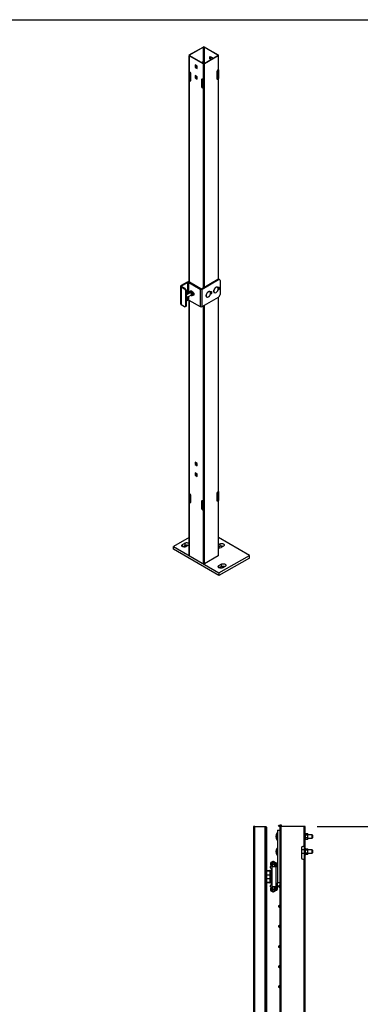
# Model space of a CAD drawing. Header units: inches. Extents: x 0.2 to 10.8, y 0.2 to 8.2.
# Tile 19 of 49: x 6.6 to 8, y 4.2 to 8.2. Entities that reach past the tile are written whole.
import ezdxf

# ---------------------------------------------------------------- set-up
doc = ezdxf.new("R2010")
doc.units = ezdxf.units.IN
doc.header["$MEASUREMENT"] = 0
doc.layers.add('DIMENSIONS', color=140, linetype='Continuous', lineweight=25)
doc.layers.add('TEXT', color=140, linetype='Continuous', lineweight=25)
doc.styles.add('SLDTEXTSTYLE0', font='TXT', dxfattribs={"width": 0.7})
doc.dimstyles.new('SLDDIMSTYLE1', dxfattribs={"dimtxt": 0.084961, "dimasz": 0.13, "dimexe": 0, "dimexo": 0.0625, "dimgap": 0.02124, "dimtad": 0, "dimtih": 1, "dimtoh": 1, "dimlfac": 24, "dimrnd": 1e-09, "dimzin": 12, "dimdsep": 46, "dimtxsty": 'SLDTEXTSTYLE0', "dimsah": 1, "dimcen": 0.09, "dimadec": 0, "dimazin": 3, "dimtfac": 1, "dimtofl": 0, "dimtmove": 0, "dimatfit": 3, "dimfxl": 0, "dimfrac": 2, "dimtolj": 1, "dimtzin": 12, "dimarcsym": 0})

# ---------------------------------------------------------------- blocks, each defined once
blk = doc.blocks.new('_D_7')
at = {"layer": 'DIMENSIONS'}
for p, q in [((7.8337, 4.9034), (8.4065, 4.9034)), ((8.2815, 4.9034), (8.2815, 3.6195)), ((8.0846, 3.4654), (8.0561, 3.4654)), ((8.0561, 3.4654), (8.0561, 3.3304)), ((8.4784, 3.4654), (8.507, 3.4654)), ((8.507, 3.4654), (8.507, 3.3304)), ((8.0561, 3.3304), (8.0846, 3.3304)), ((8.2815, 1.9399), (8.2815, 3.3114)), ((8.507, 3.3304), (8.4784, 3.3304)), ((7.9378, 1.9399), (8.4065, 1.9399))]:
    blk.add_line(p, q, dxfattribs=at)
for points in [[(8.2815, 4.9034), (8.2615, 4.7734), (8.3015, 4.7734)], [(8.2815, 1.9399), (8.3015, 2.0699), (8.2615, 2.0699)]]:
    blk.add_solid(points, dxfattribs=at)
at = {"layer": 'DIMENSIONS', "char_height": 0.08333, "attachment_point": 1, "style": 'SLDTEXTSTYLE0'}
for s, insert in [('71.13', (8.12, 3.5919)), ('1806.6', (8.0846, 3.4378))]:
    blk.add_mtext(s, dxfattribs=dict(at, insert=insert))

msp = doc.modelspace()

# ---------------------------------------------------------------- linework, layer by layer
for p, q in [((7.30318, 8.1037), (7.36026, 8.13665)), ((7.36172, 8.13581), (7.30465, 8.10286)), ((7.36172, 8.07748), (7.36172, 8.13581)), ((7.42193, 8.10286), (7.36485, 8.13581)), ((7.36485, 8.13581), (7.36485, 8.0681)), ((7.36632, 8.13665), (7.42339, 8.1037)), ((7.30193, 8.10195), (7.30193, 7.16219)), ((7.36026, 8.06726), (7.30318, 8.1002)), ((7.30318, 8.03459), (7.30318, 8.1002)), ((7.30465, 8.10286), (7.30465, 8.10105)), ((7.30465, 8.10105), (7.36172, 8.0681)), ((7.36485, 8.0681), (7.42193, 8.10105)), ((7.42339, 8.1002), (7.36632, 8.06726)), ((7.38905, 8.09769), (7.39773, 8.09268)), ((7.38905, 8.08766), (7.38905, 8.09769)), ((7.39052, 8.08851), (7.38905, 8.08766)), ((7.39389, 8.08487), (7.38905, 8.08766)), ((7.39052, 8.09684), (7.39052, 8.08851)), ((7.39052, 8.08851), (7.39536, 8.08571)), ((7.39773, 8.09268), (7.39773, 8.08708)), ((7.42193, 8.10105), (7.42193, 8.10286)), ((7.42339, 8.1002), (7.42339, 8.04188)), ((7.42465, 7.17425), (7.42465, 8.10195)), ((7.33606, 8.05707), (7.32738, 8.06209)), ((7.32738, 8.06209), (7.32738, 8.05206)), ((7.32738, 8.05206), (7.32885, 8.05291)), ((7.32738, 8.05206), (7.33606, 8.04705)), ((7.32885, 8.06124), (7.32885, 8.05291)), ((7.32885, 8.05291), (7.33606, 8.04874)), ((7.33606, 8.04705), (7.33606, 8.05707)), ((7.35894, 8.07588), (7.36172, 8.07748)), ((7.36026, 8.06726), (7.36026, 8.00164)), ((7.36081, 8.06863), (7.36081, 8.07695)), ((7.36231, 8.06786), (7.36231, 8.07772)), ((7.36632, 7.14136), (7.36632, 8.06726)), ((7.30272, 7.99845), (7.30272, 8.03491)), ((7.30596, 8.03299), (7.30318, 8.03459)), ((7.30423, 7.99932), (7.30423, 8.03399)), ((7.30465, 8.03374), (7.30465, 7.99898)), ((7.30925, 7.99843), (7.30925, 8.0273)), ((7.33606, 8.01333), (7.32738, 8.01834)), ((7.32738, 8.01834), (7.32738, 8.00832)), ((7.32738, 8.00832), (7.32885, 8.00916)), ((7.32738, 8.00832), (7.33606, 8.00331)), ((7.32885, 8.0175), (7.32885, 8.00916)), ((7.32885, 8.00916), (7.33606, 8.005)), ((7.33606, 8.00331), (7.33606, 8.01333)), ((7.41733, 8.03459), (7.41733, 8.00572)), ((7.41915, 8.00467), (7.42193, 8.00627)), ((7.42339, 8.04188), (7.42061, 8.04028)), ((7.42061, 8.00382), (7.42339, 8.00543)), ((7.42193, 8.00627), (7.42193, 8.04103)), ((7.42235, 8.04128), (7.42235, 8.00661)), ((7.42386, 8.00574), (7.42235, 8.00661)), ((7.42339, 8.00543), (7.42339, 7.17407)), ((7.42386, 8.0422), (7.42386, 8.00574)), ((7.30272, 7.99845), (7.30423, 7.99932)), ((7.30318, 7.99814), (7.30596, 7.99653)), ((7.30318, 7.16167), (7.30318, 7.99814)), ((7.30465, 7.99898), (7.30743, 7.99738)), ((7.30596, 7.99653), (7.30743, 7.99738)), ((7.35566, 8.00219), (7.3542, 8.00135)), ((7.3542, 8.00135), (7.3542, 7.97248)), ((7.3542, 7.97248), (7.35566, 7.97332)), ((7.35566, 8.00219), (7.35566, 7.97332)), ((7.36026, 8.00164), (7.35748, 8.00325)), ((7.35894, 7.96764), (7.35748, 7.96679)), ((7.35748, 7.96679), (7.36026, 7.96519)), ((7.35894, 7.96764), (7.36081, 7.96656)), ((7.36026, 7.96519), (7.36026, 7.13786)), ((7.36081, 8.00137), (7.36081, 7.96492)), ((7.42061, 8.00382), (7.41915, 8.00467)), ((7.29395, 7.16154), (7.2687, 7.14696)), ((7.27122, 7.1455), (7.29648, 7.16008)), ((7.29648, 7.1111), (7.29648, 7.16008)), ((7.3009, 7.16008), (7.34825, 7.13275)), ((7.3009, 7.11365), (7.3009, 7.16008)), ((7.35077, 7.1342), (7.30342, 7.16154)), ((7.35393, 7.1342), (7.4218, 7.17339)), ((7.35645, 7.13275), (7.42432, 7.17193)), ((7.4218, 7.17339), (7.42432, 7.17193)), ((7.42879, 7.17237), (7.42626, 7.17383)), ((7.43064, 7.16828), (7.43064, 7.10996)), ((7.26674, 7.14423), (7.26674, 7.07132)), ((7.2687, 7.14149), (7.2829, 7.13329)), ((7.2687, 7.14149), (7.2687, 7.06859)), ((7.27122, 7.14295), (7.27122, 7.1455)), ((7.28543, 7.13475), (7.27122, 7.14295)), ((7.2829, 7.13329), (7.28543, 7.13475)), ((7.28922, 7.12236), (7.29174, 7.12382)), ((7.28922, 7.06403), (7.28922, 7.12236)), ((7.29174, 7.06549), (7.29174, 7.12382)), ((7.30695, 7.11715), (7.29174, 7.10836)), ((7.29244, 7.09738), (7.31188, 7.10861)), ((7.30415, 7.1166), (7.30449, 7.11572)), ((7.30552, 7.1198), (7.30433, 7.11811)), ((7.30667, 7.12143), (7.3055, 7.11977)), ((7.30787, 7.12315), (7.30668, 7.12146)), ((7.30716, 7.11725), (7.30696, 7.11713)), ((7.30752, 7.11776), (7.30716, 7.11725)), ((7.30752, 7.11776), (7.30825, 7.11734)), ((7.31082, 7.12519), (7.3088, 7.12402)), ((7.31128, 7.12259), (7.3088, 7.12402)), ((7.30981, 7.10741), (7.31148, 7.10645)), ((7.31059, 7.11599), (7.31131, 7.11557)), ((7.31082, 7.12519), (7.31811, 7.12098)), ((7.31131, 7.10799), (7.31106, 7.10814)), ((7.31131, 7.11557), (7.31168, 7.11464)), ((7.31131, 7.10799), (7.31166, 7.10848)), ((7.31321, 7.11069), (7.31285, 7.11162)), ((7.31321, 7.11069), (7.31285, 7.11017)), ((7.31609, 7.11981), (7.31362, 7.12124)), ((7.31609, 7.11981), (7.31811, 7.12098)), ((7.31733, 7.11662), (7.31609, 7.11981)), ((7.31609, 7.10523), (7.31733, 7.10699)), ((7.31811, 7.12098), (7.32176, 7.11158)), ((7.32176, 7.11158), (7.31811, 7.1064)), ((7.31974, 7.11042), (7.3185, 7.11361)), ((7.3185, 7.10866), (7.31974, 7.11042)), ((7.32176, 7.11158), (7.31974, 7.11042)), ((7.32078, 7.11579), (7.31994, 7.11628)), ((7.31994, 7.10899), (7.32078, 7.1085)), ((7.32331, 7.10996), (7.32078, 7.1085)), ((7.3214, 7.11107), (7.32331, 7.10996)), ((7.32147, 7.11117), (7.32241, 7.11132)), ((7.32197, 7.11438), (7.32195, 7.11486)), ((7.32197, 7.11438), (7.32201, 7.11475)), ((7.32364, 7.11204), (7.32241, 7.11132)), ((7.32331, 7.10996), (7.32389, 7.10969)), ((7.34825, 7.13275), (7.34825, 7.05984)), ((7.35645, 7.05984), (7.35645, 7.13275)), ((7.38942, 7.12079), (7.39118, 7.12181)), ((7.39118, 7.11087), (7.39052, 7.11049)), ((7.39073, 7.11113), (7.39118, 7.11087)), ((7.42099, 7.13902), (7.42275, 7.14003)), ((7.42193, 7.13783), (7.42193, 7.13956)), ((7.42275, 7.1291), (7.42209, 7.12872)), ((7.42229, 7.12936), (7.42275, 7.1291)), ((7.42235, 7.1398), (7.42235, 7.13694)), ((7.42386, 7.14052), (7.42386, 7.13462)), ((7.42465, 7.13664), (7.42465, 7.14052)), ((7.2687, 7.06859), (7.2829, 7.06039)), ((7.29174, 7.08444), (7.29648, 7.08718)), ((7.29648, 7.08718), (7.29648, 7.09972)), ((7.3009, 7.08718), (7.3009, 7.10227)), ((7.3009, 7.08718), (7.34825, 7.05984)), ((7.30193, 7.08658), (7.30193, 6.02779)), ((7.30318, 6.28486), (7.30318, 7.08586)), ((7.31148, 7.10645), (7.31344, 7.10532)), ((7.31811, 7.1064), (7.31609, 7.10523)), ((7.35645, 7.05984), (7.42432, 7.09902)), ((7.42339, 7.09848), (7.42339, 6.29215)), ((7.42465, 6.02779), (7.42465, 7.09922)), ((7.28737, 7.05995), (7.28989, 7.0614)), ((7.29174, 7.06549), (7.28922, 7.06403)), ((7.36026, 7.06204), (7.36026, 6.25191)), ((7.36632, 5.9931), (7.36632, 7.06554)), ((7.33606, 6.40941), (7.32738, 6.41442)), ((7.32738, 6.41442), (7.32738, 6.4044)), ((7.32885, 6.41358), (7.32885, 6.40524)), ((7.32738, 6.4044), (7.32885, 6.40524)), ((7.32738, 6.4044), (7.33606, 6.39939)), ((7.32885, 6.40524), (7.33606, 6.40108)), ((7.33606, 6.39939), (7.33606, 6.40941)), ((7.33606, 6.36567), (7.32738, 6.37068)), ((7.32738, 6.37068), (7.32738, 6.36066)), ((7.32738, 6.36066), (7.32885, 6.3615)), ((7.32738, 6.36066), (7.33606, 6.35564)), ((7.32885, 6.36983), (7.32885, 6.3615)), ((7.32885, 6.3615), (7.33606, 6.35734)), ((7.33606, 6.35564), (7.33606, 6.36567)), ((7.42339, 6.29215), (7.42061, 6.29055)), ((7.42193, 6.25654), (7.42193, 6.2913)), ((7.42235, 6.29155), (7.42235, 6.25688)), ((7.42386, 6.29247), (7.42386, 6.25601)), ((7.30272, 6.24872), (7.30272, 6.28518)), ((7.30272, 6.24872), (7.30423, 6.24959)), ((7.30596, 6.28326), (7.30318, 6.28486)), ((7.30423, 6.24959), (7.30423, 6.28426)), ((7.30465, 6.28401), (7.30465, 6.24925)), ((7.30465, 6.24925), (7.30743, 6.24765)), ((7.30925, 6.2487), (7.30925, 6.27757)), ((7.35566, 6.25246), (7.3542, 6.25162)), ((7.3542, 6.25162), (7.3542, 6.22275)), ((7.35566, 6.25246), (7.35566, 6.22359)), ((7.36026, 6.25191), (7.35748, 6.25351)), ((7.36081, 6.25164), (7.36081, 6.21519)), ((7.41733, 6.28486), (7.41733, 6.25599)), ((7.41915, 6.25494), (7.42193, 6.25654)), ((7.42061, 6.25409), (7.41915, 6.25494)), ((7.42061, 6.25409), (7.42339, 6.2557)), ((7.42386, 6.25601), (7.42235, 6.25688)), ((7.42339, 6.2557), (7.42339, 6.02604)), ((7.30318, 6.02604), (7.30318, 6.24841)), ((7.30318, 6.24841), (7.30596, 6.2468)), ((7.30596, 6.2468), (7.30743, 6.24765)), ((7.3542, 6.22275), (7.35566, 6.22359)), ((7.35894, 6.21791), (7.35748, 6.21706)), ((7.35748, 6.21706), (7.36026, 6.21546)), ((7.35894, 6.21791), (7.36081, 6.21683)), ((7.36026, 6.21546), (7.36026, 5.9931)), ((7.30193, 6.10171), (7.23702, 6.06424)), ((7.55269, 6.02779), (7.42465, 6.10171)), ((7.23702, 6.06424), (7.42642, 5.9549)), ((7.23702, 6.05331), (7.23702, 6.06424)), ((7.42642, 5.94396), (7.23702, 6.05331)), ((7.2749, 6.07335), (7.28437, 6.07882)), ((7.2749, 6.06424), (7.2749, 6.07335)), ((7.28437, 6.06788), (7.27664, 6.06342)), ((7.28437, 6.07882), (7.28437, 6.06788)), ((7.30015, 6.06971), (7.29068, 6.06424)), ((7.42465, 6.07233), (7.42958, 6.07518)), ((7.42958, 6.06424), (7.42465, 6.06139)), ((7.42958, 6.07518), (7.42958, 6.06424)), ((7.44536, 6.06606), (7.43589, 6.0606)), ((7.36026, 5.9931), (7.30318, 6.02604)), ((7.42339, 6.02604), (7.36632, 5.9931)), ((7.42642, 5.9549), (7.55269, 6.02779)), ((7.55269, 6.01686), (7.42642, 5.94396)), ((7.55269, 6.01686), (7.55269, 6.02779)), ((7.42642, 5.98588), (7.43589, 5.99135)), ((7.42642, 5.97677), (7.42642, 5.98588)), ((7.43589, 5.98041), (7.42816, 5.97595)), ((7.43589, 5.99135), (7.43589, 5.98041)), ((7.45168, 5.98224), (7.44221, 5.97677)), ((7.42642, 5.9549), (7.42642, 5.94396)), ((7.57034, 4.90341), (7.57034, 2.15341)), ((7.57555, 4.90341), (7.57034, 4.90341)), ((7.57555, 2.15341), (7.57555, 4.90341)), ((7.57555, 4.90341), (7.61721, 4.90341)), ((7.61721, 4.90341), (7.61721, 2.15341)), ((7.61721, 4.90341), (7.62242, 4.90341)), ((7.62242, 2.15341), (7.62242, 4.90341)), ((7.6795, 4.90341), (7.6795, 4.80966)), ((7.6845, 4.90341), (7.6795, 4.90341)), ((7.67987, 4.90927), (7.67987, 4.90341)), ((7.68654, 4.90927), (7.67987, 4.90927)), ((7.6845, 1.93986), (7.6845, 4.90341)), ((7.77867, 4.90341), (7.6845, 4.90341)), ((7.68654, 4.90341), (7.68654, 4.90927)), ((7.77867, 4.90341), (7.77867, 4.82007)), ((7.78367, 4.90341), (7.77867, 4.90341)), ((7.78367, 1.93986), (7.78367, 4.90341)), ((7.62242, 4.90041), (7.62542, 4.90041)), ((7.62542, 2.15561), (7.62542, 4.90041)), ((7.66783, 4.8765), (7.66783, 4.84698)), ((7.66908, 4.88778), (7.6795, 4.88778)), ((7.66908, 4.88778), (7.66908, 4.66903)), ((7.78533, 4.87606), (7.78367, 4.87606)), ((7.78533, 4.86174), (7.78533, 4.87606)), ((7.78533, 4.87377), (7.79445, 4.87377)), ((7.79445, 4.86775), (7.78533, 4.86775)), ((7.78533, 4.84742), (7.78533, 4.86174)), ((7.79539, 4.87216), (7.79445, 4.87377)), ((7.79539, 4.87076), (7.79539, 4.87216)), ((7.79539, 4.86174), (7.79539, 4.87076)), ((7.81367, 4.86833), (7.79539, 4.86833)), ((7.79539, 4.85272), (7.79539, 4.86174)), ((7.81492, 4.86708), (7.81367, 4.86833)), ((7.81367, 4.85515), (7.81367, 4.86833)), ((7.81492, 4.86708), (7.81492, 4.8564)), ((7.77867, 4.82007), (7.77408, 4.82007)), ((7.77867, 4.82007), (7.7795, 4.82007)), ((7.7795, 4.82007), (7.7795, 4.76799)), ((7.78367, 4.84742), (7.78533, 4.84742)), ((7.79445, 4.85573), (7.78533, 4.85573)), ((7.79445, 4.84971), (7.78533, 4.84971)), ((7.79445, 4.84971), (7.79539, 4.85132)), ((7.79539, 4.85515), (7.81367, 4.85515)), ((7.79539, 4.85132), (7.79539, 4.85272)), ((7.81367, 4.85515), (7.81492, 4.8564)), ((7.66783, 4.814), (7.66783, 4.78448)), ((7.6795, 4.80966), (7.67957, 4.80966)), ((7.6795, 4.80966), (7.6795, 4.80424)), ((7.6795, 4.80424), (7.6795, 4.76299)), ((7.67957, 4.80424), (7.6795, 4.80424)), ((7.67957, 4.80966), (7.67957, 4.75757)), ((7.76867, 4.81466), (7.76867, 4.77341)), ((7.7795, 4.80583), (7.76867, 4.80583)), ((7.76867, 4.79265), (7.7795, 4.79265)), ((7.78533, 4.81356), (7.78367, 4.81356)), ((7.78367, 4.78492), (7.78533, 4.78492)), ((7.78533, 4.79924), (7.78533, 4.81356)), ((7.78533, 4.81127), (7.79445, 4.81127)), ((7.79445, 4.80525), (7.78533, 4.80525)), ((7.78533, 4.78492), (7.78533, 4.79924)), ((7.79445, 4.79323), (7.78533, 4.79323)), ((7.79445, 4.78721), (7.78533, 4.78721)), ((7.79539, 4.80966), (7.79445, 4.81127)), ((7.79445, 4.78721), (7.79539, 4.78882)), ((7.79539, 4.80826), (7.79539, 4.80966)), ((7.79539, 4.79924), (7.79539, 4.80826)), ((7.81367, 4.80583), (7.79539, 4.80583)), ((7.79539, 4.79022), (7.79539, 4.79924)), ((7.79539, 4.79265), (7.81367, 4.79265)), ((7.79539, 4.78882), (7.79539, 4.79022)), ((7.81492, 4.80458), (7.81367, 4.80583)), ((7.81367, 4.79265), (7.81367, 4.80583)), ((7.81367, 4.79265), (7.81492, 4.7939)), ((7.81492, 4.80458), (7.81492, 4.7939)), ((7.64344, 4.74908), (7.63991, 4.75069)), ((7.64, 4.74847), (7.64, 4.74326)), ((7.64, 4.74847), (7.66342, 4.74847)), ((7.64, 4.74326), (7.64842, 4.74326)), ((7.64658, 4.75264), (7.64658, 4.75175)), ((7.65883, 4.74541), (7.64842, 4.74541)), ((7.64842, 4.73875), (7.64842, 4.74541)), ((7.64946, 4.74716), (7.65779, 4.74716)), ((7.65908, 4.74847), (7.65862, 4.74953)), ((7.65883, 4.74184), (7.65883, 4.74541)), ((7.65883, 4.74264), (7.65908, 4.74326)), ((7.65883, 4.74326), (7.66342, 4.74326)), ((7.6604, 4.75297), (7.6626, 4.75297)), ((7.6604, 4.74909), (7.6626, 4.74909)), ((7.66133, 4.73674), (7.66133, 4.73862)), ((7.66342, 4.74326), (7.66342, 4.74847)), ((7.66521, 4.73674), (7.66521, 4.74649)), ((7.6795, 4.76299), (7.6795, 4.75757)), ((7.6795, 4.76299), (7.67957, 4.76299)), ((7.6795, 4.75757), (7.6795, 3.55966)), ((7.67957, 4.75757), (7.6795, 4.75757)), ((7.77408, 4.76799), (7.77867, 4.76799)), ((7.7795, 4.76799), (7.77867, 4.76799)), ((7.77867, 4.76799), (7.77867, 3.57007)), ((7.62542, 4.72111), (7.63665, 4.72111)), ((7.63665, 4.71851), (7.62542, 4.71851)), ((7.63915, 4.70199), (7.62542, 4.70199)), ((7.63915, 4.67414), (7.63915, 4.71601)), ((7.64037, 4.73131), (7.64037, 4.73722)), ((7.64176, 4.67192), (7.64176, 4.71823)), ((7.6426, 4.72633), (7.6426, 4.72246)), ((7.6426, 4.72633), (7.64669, 4.72633)), ((7.6426, 4.72246), (7.64517, 4.72246)), ((7.64517, 4.72632), (7.64517, 4.66382)), ((7.64669, 4.72632), (7.64517, 4.72632)), ((7.64669, 4.73674), (7.6626, 4.73674)), ((7.64669, 4.65341), (7.64669, 4.73674)), ((7.6626, 4.73674), (7.6626, 4.65341)), ((7.6626, 4.73674), (7.66908, 4.73674)), ((7.62542, 4.68816), (7.63915, 4.68816)), ((7.62542, 4.67164), (7.63665, 4.67164)), ((7.63665, 4.66903), (7.62542, 4.66903)), ((7.64037, 4.65292), (7.64037, 4.65884)), ((7.6426, 4.66769), (7.6426, 4.66381)), ((7.64517, 4.66769), (7.6426, 4.66769)), ((7.64669, 4.66381), (7.6426, 4.66381)), ((7.64669, 4.66382), (7.64517, 4.66382)), ((7.6795, 4.66903), (7.66908, 4.66903)), ((7.66908, 4.65341), (7.66908, 4.66903)), ((7.63991, 4.63945), (7.64344, 4.64106)), ((7.64, 4.64689), (7.64, 4.64168)), ((7.64842, 4.64689), (7.64, 4.64689)), ((7.66342, 4.64168), (7.64, 4.64168)), ((7.64658, 4.63838), (7.64658, 4.6375)), ((7.6626, 4.65341), (7.64669, 4.65341)), ((7.64842, 4.64474), (7.64842, 4.6514)), ((7.64842, 4.64474), (7.65883, 4.64474)), ((7.64946, 4.64299), (7.65779, 4.64299)), ((7.6586, 4.64061), (7.65907, 4.64168)), ((7.65883, 4.64474), (7.65883, 4.64831)), ((7.65907, 4.64689), (7.65883, 4.64748)), ((7.66342, 4.64689), (7.65883, 4.64689)), ((7.6604, 4.64105), (7.6626, 4.64105)), ((7.6604, 4.63718), (7.6626, 4.63718)), ((7.66133, 4.65153), (7.66133, 4.65341)), ((7.66908, 4.65341), (7.6626, 4.65341)), ((7.66342, 4.64168), (7.66342, 4.64689)), ((7.66521, 4.64366), (7.66521, 4.65341)), ((7.66908, 4.64366), (7.66908, 4.65341))]:
    msp.add_line(p, q)
at = {"flags": 128}
for points in [[(7.30792, 7.12321), (7.30708, 7.12349), (7.30613, 7.1234), (7.30542, 7.12284), (7.30505, 7.12187), (7.30505, 7.1206), (7.30531, 7.1195)], [(7.30758, 7.12336), (7.30757, 7.12332), (7.30753, 7.12266)], [(7.32078, 7.1085), (7.32186, 7.1081), (7.32281, 7.10818), (7.32352, 7.10875), (7.32389, 7.10972), (7.32389, 7.11099), (7.32352, 7.11239), (7.32281, 7.11377), (7.32186, 7.11495), (7.32078, 7.11579)], [(7.37588, 7.0995), (7.37528, 7.09996), (7.37432, 7.10118), (7.3737, 7.10278), (7.37342, 7.10469), (7.37351, 7.10683), (7.37397, 7.10912), (7.37476, 7.11145), (7.37587, 7.11375), (7.37725, 7.1159), (7.37883, 7.11783), (7.38056, 7.11945), (7.38236, 7.1207)], [(7.39118, 7.12181), (7.39251, 7.12236), (7.39374, 7.12242), (7.39476, 7.12199), (7.39549, 7.1211), (7.39587, 7.11982), (7.39587, 7.11827), (7.39549, 7.11655), (7.39476, 7.11483), (7.39374, 7.11322), (7.39251, 7.11186), (7.39118, 7.11087)], [(7.40745, 7.11773), (7.40685, 7.11819), (7.40589, 7.11941), (7.40526, 7.121), (7.40499, 7.12291), (7.40508, 7.12505), (7.40553, 7.12734), (7.40633, 7.12968), (7.40744, 7.13197), (7.40881, 7.13412), (7.4104, 7.13605), (7.41212, 7.13767), (7.41392, 7.13893)], [(7.42275, 7.14003), (7.42408, 7.14058), (7.42531, 7.14064), (7.42632, 7.14021), (7.42705, 7.13932), (7.42743, 7.13805), (7.42743, 7.13649), (7.42705, 7.13478), (7.42632, 7.13305), (7.42531, 7.13144), (7.42408, 7.13009), (7.42275, 7.1291)], [(7.29174, 7.1041), (7.29211, 7.10359), (7.29289, 7.10217), (7.29335, 7.10069), (7.29345, 7.09931), (7.29317, 7.09819), (7.29254, 7.09745), (7.29244, 7.09739)], [(7.29068, 6.06424), (7.28873, 6.06334), (7.28648, 6.06272), (7.28404, 6.06239), (7.28154, 6.06239), (7.27911, 6.06272), (7.27685, 6.06334), (7.2749, 6.06424), (7.27334, 6.06537), (7.27226, 6.06667), (7.2717, 6.06808), (7.2717, 6.06952), (7.27226, 6.07092), (7.27334, 6.07222), (7.2749, 6.07335)], [(7.28437, 6.07882), (7.28632, 6.07972), (7.28858, 6.08035), (7.29101, 6.08067), (7.29351, 6.08067), (7.29595, 6.08035), (7.2982, 6.07972), (7.30015, 6.07882), (7.30171, 6.07769), (7.30193, 6.07748)], [(7.30193, 6.07104), (7.30171, 6.07084), (7.30015, 6.06971)], [(7.42958, 6.07518), (7.43153, 6.07607), (7.43379, 6.0767), (7.43622, 6.07702), (7.43872, 6.07702), (7.44116, 6.0767), (7.44341, 6.07607), (7.44536, 6.07518), (7.44692, 6.07405), (7.44801, 6.07275), (7.44856, 6.07134), (7.44856, 6.0699), (7.44801, 6.06849), (7.44692, 6.06719), (7.44536, 6.06606)], [(7.44221, 5.97677), (7.44025, 5.97587), (7.438, 5.97524), (7.43556, 5.97492), (7.43307, 5.97492), (7.43063, 5.97524), (7.42838, 5.97587), (7.42642, 5.97677), (7.42486, 5.9779), (7.42378, 5.9792), (7.42322, 5.9806), (7.42322, 5.98205), (7.42378, 5.98345), (7.42486, 5.98475), (7.42642, 5.98588)], [(7.43589, 5.99135), (7.43785, 5.99225), (7.4401, 5.99287), (7.44254, 5.99319), (7.44503, 5.99319), (7.44747, 5.99287), (7.44972, 5.99225), (7.45168, 5.99135), (7.45324, 5.99022), (7.45432, 5.98892), (7.45488, 5.98751), (7.45488, 5.98607), (7.45432, 5.98466), (7.45324, 5.98336), (7.45168, 5.98224)], [(7.64669, 4.72853), (7.64585, 4.72722), (7.6455, 4.72633)], [(7.6455, 4.66381), (7.64585, 4.66293), (7.64669, 4.66161)]]:
    msp.add_lwpolyline(points, dxfattribs=at)
msp.add_circle((7.67654, 4.90593), 0.00333)
for centre, radius, start, end in [((7.36329, 8.1308), 0.00659, 62.60967, 117.39033), ((7.36329, 8.13278), 0.0034, 62.60967, 117.39033), ((7.30385, 8.10195), 0.00187, 110.78342, 249.21658), ((7.30499, 8.10195), 0.000967, 110.78342, 249.21658), ((7.42158, 8.10195), 0.000967, 290.78342, 69.21658), ((7.42273, 8.10195), 0.00187, 290.78342, 69.21658), ((7.36283, 8.06982), 0.0072, 122.68754, 166.49256), ((7.36329, 8.07311), 0.00659, 242.60967, 297.39033), ((7.363, 8.07522), 0.0026, 105.41444, 119.4817), ((7.36329, 8.07112), 0.0034, 242.60967, 297.39033), ((7.30495, 8.03766), 0.00354, 231.13055, 240.19892), ((7.30212, 8.02698), 0.00714, 2.60548, 57.39452), ((7.41933, 8.00539), 0.00203, 170.78596, 309.20329), ((7.42446, 8.03427), 0.00714, 122.60548, 177.39452), ((7.42115, 8.00767), 0.0016, 299.15982, 318.62159), ((7.42163, 8.04496), 0.00354, 299.80108, 308.86945), ((7.42163, 8.0085), 0.00354, 299.80108, 308.86945), ((7.30495, 8.00121), 0.00354, 231.13055, 240.19892), ((7.30543, 8.00038), 0.0016, 221.37841, 240.84018), ((7.30724, 7.9981), 0.00203, 230.79671, 9.21404), ((7.30897, 7.99982), 0.00289, 237.66754, 268.48909), ((7.3562, 8.00167), 0.00203, 50.79671, 189.21404), ((7.36132, 7.9728), 0.00714, 182.60548, 237.39452), ((7.35855, 8.00231), 0.00289, 151.50744, 182.33558), ((7.36279, 7.97365), 0.00714, 182.60548, 237.39452), ((7.36252, 8.00559), 0.00455, 240.15548, 247.82929), ((7.36252, 7.96914), 0.00455, 240.15548, 247.82929), ((7.4176, 8.00711), 0.00289, 271.51091, 302.33246), ((7.29869, 7.1524), 0.01029, 62.60967, 117.39033), ((7.29869, 7.15582), 0.0048, 62.60967, 117.39033), ((7.42441, 7.16973), 0.00449, 65.69288, 125.61758), ((7.42679, 7.16891), 0.0039, 350.78596, 129.20329), ((7.26973, 7.14423), 0.00292, 110.78342, 249.21658), ((7.27171, 7.14423), 0.00136, 110.78342, 249.21658), ((7.27551, 7.12173), 0.01372, 2.60548, 57.39452), ((7.27803, 7.12319), 0.01372, 2.60548, 57.39452), ((7.30828, 7.11805), 0.00328, 148.28761, 212.0389), ((7.3096, 7.11966), 0.00343, 148.26943, 224.61695), ((7.30788, 7.11537), 0.00201, 79.29654, 110.9225), ((7.31483, 7.11704), 0.00659, 122.60548, 177.39452), ((7.31717, 7.11569), 0.00659, 122.60548, 177.39452), ((7.305, 7.11038), 0.00792, 32.49411, 45.09503), ((7.31251, 7.10803), 0.00189, 184.48369, 236.83251), ((7.30918, 7.1308), 0.01636, 278.77793, 299.89046), ((7.31544, 7.11125), 0.00465, 216.02569, 293.97204), ((7.31035, 7.12779), 0.01636, 278.77793, 299.89046), ((7.30828, 7.1109), 0.00463, 350.97339, 9.02661), ((7.31661, 7.11291), 0.00465, 216.02569, 293.97204), ((7.31743, 7.11423), 0.00454, 333.93582, 1.89039), ((7.35235, 7.14067), 0.00892, 242.60967, 297.39033), ((7.35235, 7.13725), 0.00343, 242.60967, 297.39033), ((7.38607, 7.11555), 0.00635, 66.04737, 125.74752), ((7.38498, 7.11615), 0.00636, 353.44942, 54.88678), ((7.38516, 7.12019), 0.00818, 318.72883, 15.99415), ((7.41026, 7.12334), 0.00627, 243.39002, 307.22585), ((7.41763, 7.13377), 0.00635, 66.04737, 125.74752), ((7.41655, 7.13437), 0.00636, 353.44942, 54.88678), ((7.41672, 7.13841), 0.00818, 318.72883, 15.99415), ((7.41693, 7.11058), 0.01372, 302.60548, 357.39452), ((7.27009, 7.07166), 0.00337, 185.6948, 245.62534), ((7.29869, 7.08291), 0.0048, 62.60967, 117.39033), ((7.37869, 7.10511), 0.00627, 243.39002, 307.22585), ((7.28537, 7.06341), 0.0039, 230.79671, 9.21404), ((7.28737, 7.06501), 0.0044, 305.01333, 6.29885), ((7.35235, 7.06776), 0.00892, 242.60967, 297.39033), ((7.42446, 6.28454), 0.00714, 122.60548, 177.39452), ((7.42163, 6.29522), 0.00354, 299.80108, 308.86945), ((7.30495, 6.28793), 0.00354, 231.13055, 240.19892), ((7.30543, 6.25065), 0.0016, 221.37841, 240.84018), ((7.30212, 6.27724), 0.00714, 2.60548, 57.39452), ((7.3562, 6.25194), 0.00203, 50.79671, 189.21404), ((7.35855, 6.25258), 0.00289, 151.50744, 182.33558), ((7.36252, 6.25586), 0.00455, 240.15548, 247.82929), ((7.41933, 6.25566), 0.00203, 170.78596, 309.20329), ((7.4176, 6.25738), 0.00289, 271.51091, 302.33246), ((7.42115, 6.25794), 0.0016, 299.15982, 318.62159), ((7.42163, 6.25877), 0.00354, 299.80108, 308.86945), ((7.30495, 6.25148), 0.00354, 231.13055, 240.19892), ((7.30724, 6.24837), 0.00203, 230.79671, 9.21404), ((7.30897, 6.25009), 0.00289, 237.66754, 268.48909), ((7.36132, 6.22307), 0.00714, 182.60548, 237.39452), ((7.36279, 6.22392), 0.00714, 182.60548, 237.39452), ((7.36252, 6.21941), 0.00455, 240.15548, 247.82929), ((7.29231, 6.05251), 0.01731, 69.36138, 117.32043), ((7.42798, 6.07598), 0.0173, 258.88529, 297.20383), ((7.43752, 6.04886), 0.01731, 69.36138, 117.32043), ((7.30407, 6.02801), 0.00216, 185.6948, 245.62534), ((7.4225, 6.02801), 0.00216, 294.37466, 354.3052), ((7.36329, 5.99895), 0.00659, 242.60967, 297.39033), ((7.44384, 5.96503), 0.01731, 69.36138, 117.32043), ((7.68271, 4.86174), 0.02096, 135.23467, 224.76533), ((7.66835, 4.87599), 0.000733, 0, 135.23467), ((7.66835, 4.84749), 0.000733, 224.76533, 360), ((7.77408, 4.81466), 0.00542, 90, 180), ((7.68271, 4.79924), 0.02096, 135.23467, 224.76533), ((7.66835, 4.81349), 0.000733, 0, 135.23467), ((7.66835, 4.78499), 0.000733, 224.76533, 0), ((7.65083, 4.74572), 0.012, 37.1689, 155.54554), ((7.64404, 4.73722), 0.00367, 49.41778, 180), ((7.65083, 4.74572), 0.00812, 37.1689, 155.54554), ((7.65172, 4.74586), 0.00781, 81.41224, 160.52878), ((7.65172, 4.74586), 0.00781, 199.47122, 245.01136), ((7.65171, 4.74618), 0.00812, 229.41778, 321.23245), ((7.65183, 4.74456), 0.00352, 132.41203, 166.06253), ((7.6515, 4.75277), 0.00104, 84.59946, 123.79572), ((7.6604, 4.75297), 0.00388, 217.1689, 270), ((7.65542, 4.74456), 0.00352, 13.93747, 47.58797), ((7.66118, 4.73857), 0.00402, 0, 141.23245), ((7.65171, 4.74618), 0.012, 307.25653, 321.45305), ((7.6626, 4.74649), 0.00648, 0, 90), ((7.6626, 4.74649), 0.0026, 0, 90), ((7.77408, 4.77341), 0.00542, 180, 270), ((7.63665, 4.71601), 0.0051, 0, 90), ((7.63665, 4.71601), 0.0025, 0, 90), ((7.64407, 4.73131), 0.00369, 180, 315.19753), ((7.64593, 4.71823), 0.00418, 100.57835, 180), ((7.63665, 4.67414), 0.0051, 270, 0), ((7.63665, 4.67414), 0.0025, 270, 0), ((7.64407, 4.65884), 0.00369, 44.80247, 180), ((7.64593, 4.67192), 0.00418, 180, 259.42165), ((7.67654, 4.65533), 0.00333, 27.43924, 332.56076), ((7.65083, 4.64443), 0.012, 204.50662, 322.8311), ((7.64404, 4.65292), 0.00367, 180, 310.58222), ((7.65083, 4.64443), 0.00812, 204.50662, 322.8311), ((7.65171, 4.64428), 0.00781, 114.89451, 160.52878), ((7.65171, 4.64428), 0.00781, 199.47122, 273.19737), ((7.65171, 4.64397), 0.00813, 38.76755, 130.58222), ((7.65075, 4.64494), 0.00234, 184.93813, 236.58731), ((7.6515, 4.63738), 0.00104, 236.34044, 275.40054), ((7.6604, 4.63718), 0.00388, 90, 142.8311), ((7.6565, 4.64494), 0.00234, 303.41269, 355.06187), ((7.66118, 4.65158), 0.00402, 218.76755, 360), ((7.65171, 4.64397), 0.012, 38.54695, 52.1938), ((7.6626, 4.64366), 0.0026, 270, 0), ((7.6626, 4.64366), 0.00648, 270, 0), ((7.67654, 4.572), 0.00333, 27.43924, 332.56076), ((7.67654, 4.48866), 0.00333, 27.43924, 332.56076), ((7.67654, 4.40533), 0.00333, 27.43924, 332.56076), ((7.67654, 4.322), 0.00333, 27.43924, 332.56076), ((7.67654, 4.23866), 0.00333, 27.43924, 332.56076)]:
    msp.add_arc(centre, radius, start, end)
for centre, major_axis, ratio, start_param, end_param in [((7.30866, 7.11682), (0.00462, -0.00056), 0.5656819, 2.8476414, 3.7362235), ((7.31055, 7.11951), (-0.00106, 0.00478), 0.6978876, 0.2171829, 1.7879792), ((7.31434, 7.11732), (0.00344, 0.00295), 0.2184431, 0.8620853, 2.4328816), ((7.31434, 7.10974), (-0.00106, 0.00478), 0.6978876, 1.7879792, 3.3587756), ((7.31624, 7.11244), (0.00462, -0.00056), 0.5656819, 4.0674866, 5.6382829)]:
    msp.add_ellipse(centre, major_axis=major_axis, ratio=ratio, start_param=start_param, end_param=end_param)
for points, knots in [([(7.30825, 7.11734), (7.30863, 7.11728), (7.30902, 7.11713), (7.30982, 7.11667), (7.31021, 7.11637), (7.31059, 7.11599)], [0, 0, 0, 0, 0.5, 0.5, 1, 1, 1, 1]), ([(7.31362, 7.12124), (7.31323, 7.12147), (7.31283, 7.12169), (7.31205, 7.12214), (7.31167, 7.12237), (7.31128, 7.12259)], [0, 0, 0, 0, 0.5, 0.5, 1, 1, 1, 1]), ([(7.31285, 7.11162), (7.31277, 7.11212), (7.31263, 7.11264), (7.31224, 7.11366), (7.31198, 7.11416), (7.31168, 7.11464)], [0, 0, 0, 0, 0.5, 0.5, 1, 1, 1, 1]), ([(7.31187, 7.10863), (7.31196, 7.10867), (7.31232, 7.10887), (7.31267, 7.1094), (7.3128, 7.10998), (7.31285, 7.11017)], [0, 0, 0, 0, 0.1651968, 0.7228299, 1, 1, 1, 1]), ([(7.3185, 7.11361), (7.31831, 7.11411), (7.31811, 7.11461), (7.31772, 7.11561), (7.31753, 7.11612), (7.31733, 7.11662)], [0, 0, 0, 0, 0.5, 0.5, 1, 1, 1, 1]), ([(7.31733, 7.10699), (7.31753, 7.10727), (7.31772, 7.10754), (7.31811, 7.1081), (7.31831, 7.10838), (7.3185, 7.10866)], [0, 0, 0, 0, 0.5, 0.5, 1, 1, 1, 1]), ([(7.37539, 7.11439), (7.37501, 7.11368), (7.37447, 7.11267), (7.37385, 7.11115), (7.37341, 7.10986), (7.37304, 7.10835), (7.37281, 7.10682), (7.37275, 7.10531), (7.37287, 7.10386), (7.37319, 7.10252), (7.37373, 7.10132), (7.37447, 7.10026), (7.37515, 7.09977), (7.37549, 7.09952)], [0, 0, 0, 0, 0.123575, 0.1732757, 0.2549855, 0.3384306, 0.4266088, 0.5172255, 0.6096389, 0.7036287, 0.7995375, 0.898557, 1, 1, 1, 1]), ([(7.38168, 7.12102), (7.38158, 7.12097), (7.38102, 7.12068), (7.37998, 7.11989), (7.3787, 7.11876), (7.37762, 7.11758), (7.37651, 7.1162), (7.37583, 7.1151), (7.37539, 7.11439)], [0, 0, 0, 0, 0.0388427, 0.2372965, 0.4493152, 0.6063379, 0.7453408, 1, 1, 1, 1]), ([(7.38821, 7.12176), (7.38789, 7.12191), (7.38716, 7.12227), (7.38584, 7.12238), (7.38437, 7.12219), (7.38296, 7.12174), (7.38207, 7.12124), (7.38168, 7.12102)], [0, 0, 0, 0, 0.1726852, 0.3954465, 0.615352, 0.8302513, 1, 1, 1, 1]), ([(7.38249, 7.10016), (7.38281, 7.10034), (7.38386, 7.10093), (7.38547, 7.10226), (7.38727, 7.10412), (7.38881, 7.10631), (7.39004, 7.10875), (7.39087, 7.11138), (7.39128, 7.11364), (7.39126, 7.115), (7.39125, 7.11542)], [0, 0, 0, 0, 0.0599941, 0.1956075, 0.3367103, 0.4817148, 0.6294917, 0.779291, 0.9306537, 1, 1, 1, 1]), ([(7.40696, 7.13262), (7.40657, 7.1319), (7.40604, 7.1309), (7.40542, 7.12937), (7.40498, 7.12808), (7.40461, 7.12657), (7.40438, 7.12504), (7.40432, 7.12353), (7.40444, 7.12209), (7.40476, 7.12074), (7.4053, 7.11954), (7.40604, 7.11848), (7.40672, 7.11799), (7.40706, 7.11774)], [0, 0, 0, 0, 0.12357498, 0.1732757, 0.25498554, 0.3384306, 0.4266088, 0.51722553, 0.60963891, 0.70362868, 0.79953751, 0.89855701, 1, 1, 1, 1]), ([(7.41324, 7.13924), (7.41315, 7.13919), (7.41259, 7.13891), (7.41154, 7.13811), (7.41027, 7.13698), (7.40919, 7.1358), (7.40808, 7.13442), (7.4074, 7.13332), (7.40696, 7.13262)], [0, 0, 0, 0, 0.03884267, 0.2372965, 0.44931522, 0.60633792, 0.74534083, 1, 1, 1, 1]), ([(7.41978, 7.13998), (7.41946, 7.14014), (7.41873, 7.14049), (7.41741, 7.1406), (7.41593, 7.14042), (7.41453, 7.13996), (7.41364, 7.13946), (7.41324, 7.13924)], [0, 0, 0, 0, 0.17268519, 0.39544646, 0.61535196, 0.83025126, 1, 1, 1, 1]), ([(7.41406, 7.11838), (7.41438, 7.11857), (7.41543, 7.11916), (7.41703, 7.12048), (7.41884, 7.12235), (7.42037, 7.12453), (7.4216, 7.12697), (7.42243, 7.12961), (7.42285, 7.13186), (7.42283, 7.13322), (7.42282, 7.13364)], [0, 0, 0, 0, 0.0599941, 0.1956075, 0.3367103, 0.4817148, 0.6294917, 0.779291, 0.9306537, 1, 1, 1, 1]), ([(7.29174, 7.09709), (7.29181, 7.09711), (7.29206, 7.09716), (7.29227, 7.09732), (7.29241, 7.09743)], [0, 0, 0, 0, 0.2844206, 1, 1, 1, 1])]:
    msp.add_open_spline(points, degree=3, knots=knots)
for points in [[(7.32241, 7.11132), (7.32214, 7.11225), (7.32197, 7.11325), (7.32197, 7.11438)], [(7.79539, 4.87076), (7.79539, 4.87179), (7.79502, 4.87279), (7.79445, 4.87377)], [(7.79445, 4.86775), (7.79502, 4.86874), (7.79539, 4.86973), (7.79539, 4.87076)], [(7.79539, 4.86174), (7.79539, 4.86379), (7.79502, 4.86579), (7.79445, 4.86775)], [(7.79445, 4.85573), (7.79502, 4.85769), (7.79539, 4.85969), (7.79539, 4.86174)], [(7.79539, 4.85272), (7.79539, 4.85375), (7.79502, 4.85474), (7.79445, 4.85573)], [(7.79445, 4.84971), (7.79502, 4.85069), (7.79539, 4.85169), (7.79539, 4.85272)], [(7.79539, 4.80826), (7.79539, 4.80929), (7.79502, 4.81029), (7.79445, 4.81127)], [(7.79445, 4.80525), (7.79502, 4.80624), (7.79539, 4.80723), (7.79539, 4.80826)], [(7.79539, 4.79924), (7.79539, 4.80129), (7.79502, 4.80329), (7.79445, 4.80525)], [(7.79445, 4.79323), (7.79502, 4.79519), (7.79539, 4.79719), (7.79539, 4.79924)], [(7.79539, 4.79022), (7.79539, 4.79125), (7.79502, 4.79224), (7.79445, 4.79323)], [(7.79445, 4.78721), (7.79502, 4.78819), (7.79539, 4.78919), (7.79539, 4.79022)]]:
    msp.add_open_spline(points, degree=3)
at = {"layer": 'TEXT'}
msp.add_line((0.25, 8.25), (10.75, 8.25), dxfattribs=at)

# ---------------------------------------------------------------- dimensions: what is measured, and where the dimension line sits
at = {"layer": 'DIMENSIONS'}
dim = msp.add_linear_dim(base=(8.281534, 4.9034066), p1=(7.8878332, 1.939865), p2=(7.7836666, 4.9034066), angle=90, dimstyle='SLDDIMSTYLE1', dxfattribs=at)
dim.commit()
dim.dimension.update_dxf_attribs({"geometry": '_D_7', "text_midpoint": (8.281534, 3.4654398), "dimtype": 160})

doc.saveas('drawing.dxf')
